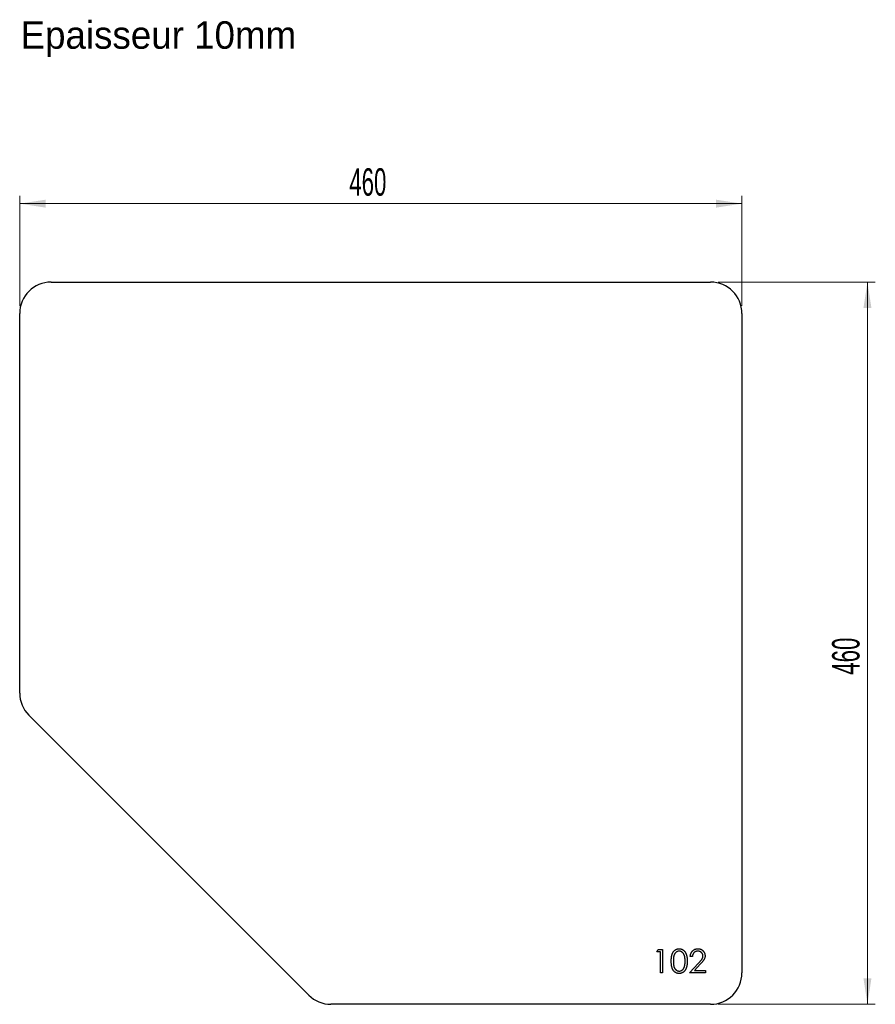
# Model space of a CAD drawing. Header units: millimetres. Extents: x 353 to 898, y 725 to 1353.
import ezdxf

# ---------------------------------------------------------------- set-up
doc = ezdxf.new("R2010")
doc.units = ezdxf.units.MM
doc.header["$LTSCALE"] = 5
doc.styles.add('SLDTEXTSTYLE1', font='TXT', dxfattribs={"width": 0.605})
doc.dimstyles.new('SLDDIMSTYLE0', dxfattribs={"dimtxt": 17.5, "dimasz": 16.51, "dimexe": 0, "dimexo": 0.0625, "dimgap": 4.375, "dimtad": 1, "dimrnd": 1e-09, "dimzin": 12, "dimdsep": 46, "dimtxsty": 'SLDTEXTSTYLE1', "dimsah": 1, "dimcen": 0.09, "dimadec": 0, "dimazin": 3, "dimtfac": 1, "dimtofl": 0, "dimtmove": 0, "dimatfit": 3, "dimfxl": 1, "dimfrac": 2, "dimtolj": 1, "dimtzin": 12, "dimarcsym": 0})

# ---------------------------------------------------------------- blocks, each defined once
blk = doc.blocks.new('_D')
at = {"color": 7, "linetype": 'Continuous', "lineweight": 0, "transparency": 16777216}
for p, q in [((353.39, 1170.48), (353.39, 1240.48)), ((813.39, 1170.48), (813.39, 1240.48)), ((813.39, 1235.48), (353.39, 1235.48))]:
    blk.add_line(p, q, dxfattribs=at)
at = {"color": 7, "linetype": 'Continuous', "lineweight": 18, "transparency": 16777216}
for points in [[(353.39, 1235.48), (369.9, 1232.94), (369.9, 1238.02)], [(813.39, 1235.48), (796.88, 1238.02), (796.88, 1232.94)]]:
    blk.add_solid(points, dxfattribs=at)
at = {"color": 7, "linetype": 'Continuous', "lineweight": 18, "transparency": 16777216, "insert": (563.34, 1258.04), "char_height": 17.5, "attachment_point": 1, "style": 'SLDTEXTSTYLE1'}
blk.add_mtext('460', dxfattribs=at)
blk = doc.blocks.new('_D_1')
at = {"color": 7, "linetype": 'Continuous', "lineweight": 0, "transparency": 16777216}
for p, q in [((798.39, 1185.48), (898.39, 1185.48)), ((893.39, 1185.48), (893.39, 725.48)), ((798.39, 725.48), (898.39, 725.48))]:
    blk.add_line(p, q, dxfattribs=at)
at = {"color": 7, "linetype": 'Continuous', "lineweight": 18, "transparency": 16777216}
for points in [[(893.39, 1185.48), (890.85, 1168.97), (895.93, 1168.97)], [(893.39, 725.48), (895.93, 741.99), (890.85, 741.99)]]:
    blk.add_solid(points, dxfattribs=at)
at = {"color": 7, "linetype": 'Continuous', "lineweight": 18, "transparency": 16777216, "insert": (870.84, 935.42), "char_height": 17.5, "attachment_point": 1, "rotation": 90, "style": 'SLDTEXTSTYLE1'}
blk.add_mtext('460', dxfattribs=at)

msp = doc.modelspace()

# ---------------------------------------------------------------- linework, layer by layer
at = {"color": 7, "linetype": 'Continuous', "lineweight": 25}
for p, q in [((373.395, 1185.477), (793.395, 1185.477)), ((353.395, 923.761), (353.395, 1165.477)), ((813.395, 1165.477), (813.395, 745.477)), ((537.537, 731.335), (359.252, 909.619)), ((793.395, 725.477), (551.679, 725.477))]:
    msp.add_line(p, q, dxfattribs=at)
at = {"color": 1, "linetype": 'Continuous', "lineweight": 25}
for p, q in [((759.185, 758.939), (760.065, 760.477)), ((761.493, 758.939), (759.185, 758.939)), ((760.065, 760.477), (762.839, 760.477)), ((761.493, 745.477), (761.493, 758.939)), ((762.839, 760.477), (762.839, 745.477)), ((781.877, 755.862), (780.531, 755.862)), ((779.954, 745.477), (785.771, 751.685)), ((786.919, 751.021), (783.166, 747.016)), ((783.166, 747.016), (790.146, 747.016)), ((790.146, 747.016), (790.146, 745.477)), ((762.839, 745.477), (761.493, 745.477)), ((790.146, 745.477), (779.954, 745.477))]:
    msp.add_line(p, q, dxfattribs=at)
at = {"color": 7, "linetype": 'Continuous', "lineweight": 25}
for centre, start, end in [((373.395, 1165.477), 90, 180), ((793.395, 1165.477), 0, 90), ((373.395, 923.761), 180, 225), ((793.395, 745.477), 270, 0), ((551.679, 745.477), 225, 270)]:
    msp.add_arc(centre, 20, start, end, dxfattribs=at)
at = {"color": 1, "linetype": 'Continuous', "lineweight": 25}
for points, knots in [([(768.416, 752.971), (768.417, 753.211), (768.42, 753.678), (768.45, 754.359), (768.501, 754.997), (768.57, 755.594), (768.654, 756.148), (768.766, 756.659), (768.894, 757.129), (769.042, 757.56), (769.209, 757.956), (769.391, 758.327), (769.595, 758.67), (769.809, 758.992), (770.042, 759.288), (770.288, 759.56), (770.555, 759.804), (770.836, 760.026), (771.132, 760.221), (771.434, 760.393), (771.746, 760.539), (772.068, 760.655), (772.397, 760.75), (772.734, 760.815), (773.079, 760.856), (773.312, 760.86), (773.431, 760.862)], [0, 0, 0, 0, 0.0685946, 0.133246, 0.1943126, 0.2512792, 0.3045134, 0.3542349, 0.4004806, 0.4434108, 0.4840149, 0.5232523, 0.5610424, 0.5979002, 0.6335185, 0.6683144, 0.7024957, 0.7366854, 0.7702932, 0.8034373, 0.835913, 0.8684602, 0.9008465, 0.9334665, 0.9662576, 1, 1, 1, 1]), ([(773.476, 759.323), (773.31, 759.315), (772.978, 759.297), (772.487, 759.174), (772.017, 758.96), (771.643, 758.724), (771.357, 758.5), (771.155, 758.305), (770.966, 758.093), (770.791, 757.86), (770.628, 757.609), (770.478, 757.339), (770.343, 757.048), (770.219, 756.737), (770.109, 756.396), (770.019, 756.02), (769.935, 755.606), (769.876, 755.153), (769.823, 754.664), (769.79, 754.135), (769.763, 753.569), (769.762, 753.178), (769.762, 752.977)], [0, 0, 0, 0, 0.0603866, 0.1208832, 0.1827546, 0.247811, 0.2812991, 0.3150876, 0.3497024, 0.3848566, 0.4209662, 0.4585112, 0.4971747, 0.537602, 0.580503, 0.6274675, 0.6783882, 0.7339832, 0.7937467, 0.8577137, 0.9266979, 1, 1, 1, 1]), ([(773.431, 760.862), (773.55, 760.86), (773.787, 760.855), (774.138, 760.815), (774.481, 760.749), (774.814, 760.655), (775.14, 760.539), (775.457, 760.393), (775.766, 760.223), (776.063, 760.023), (776.351, 759.8), (776.623, 759.548), (776.879, 759.27), (777.122, 758.968), (777.345, 758.637), (777.558, 758.282), (777.748, 757.897), (777.931, 757.489), (778.089, 757.047), (778.232, 756.572), (778.347, 756.06), (778.443, 755.512), (778.517, 754.928), (778.571, 754.307), (778.6, 753.65), (778.605, 753.201), (778.608, 752.971)], [0, 0, 0, 0, 0.0337881, 0.0671939, 0.0998624, 0.1325666, 0.1651512, 0.1979132, 0.231319, 0.2650833, 0.2992553, 0.3343986, 0.3699428, 0.4062836, 0.4440638, 0.4829977, 0.5233544, 0.5655366, 0.6096129, 0.6563908, 0.7058855, 0.7583245, 0.8138318, 0.8727946, 0.9347222, 1, 1, 1, 1]), ([(777.262, 752.977), (777.259, 753.157), (777.255, 753.51), (777.237, 754.027), (777.192, 754.517), (777.141, 754.984), (777.067, 755.424), (776.986, 755.842), (776.878, 756.232), (776.763, 756.6), (776.631, 756.942), (776.485, 757.259), (776.33, 757.554), (776.162, 757.825), (775.982, 758.074), (775.785, 758.295), (775.581, 758.496), (775.295, 758.725), (774.92, 758.959), (774.453, 759.174), (773.968, 759.297), (773.64, 759.315), (773.476, 759.323)], [0, 0, 0, 0, 0.0656812, 0.1284865, 0.1881751, 0.2451061, 0.2994484, 0.3508229, 0.3999417, 0.4466717, 0.4912545, 0.5333763, 0.5738528, 0.6125263, 0.6495971, 0.685532, 0.7201058, 0.7538377, 0.8189254, 0.8804935, 0.9403113, 1, 1, 1, 1]), ([(780.531, 755.862), (780.54, 756.04), (780.557, 756.391), (780.638, 756.902), (780.753, 757.391), (780.916, 757.854), (781.119, 758.293), (781.362, 758.709), (781.65, 759.099), (781.977, 759.46), (782.332, 759.79), (782.714, 760.076), (783.117, 760.317), (783.537, 760.519), (783.98, 760.671), (784.443, 760.783), (784.926, 760.851), (785.255, 760.858), (785.423, 760.862)], [0, 0, 0, 0, 0.0687908, 0.1351033, 0.1989787, 0.2619043, 0.323495, 0.3851954, 0.4469692, 0.5097648, 0.5722506, 0.6334052, 0.6932512, 0.7525832, 0.8125793, 0.8732751, 0.9355499, 1, 1, 1, 1]), ([(785.354, 759.323), (785.236, 759.32), (785.006, 759.314), (784.668, 759.272), (784.345, 759.199), (784.037, 759.1), (783.744, 758.974), (783.466, 758.817), (783.204, 758.629), (782.958, 758.416), (782.732, 758.179), (782.532, 757.915), (782.359, 757.629), (782.207, 757.321), (782.084, 756.989), (781.989, 756.633), (781.915, 756.256), (781.89, 755.995), (781.877, 755.862)], [0, 0, 0, 0, 0.0644387, 0.1265469, 0.1868872, 0.2458775, 0.3040409, 0.3621912, 0.4209759, 0.4806603, 0.5406003, 0.6006891, 0.6619358, 0.7244425, 0.7890384, 0.8563138, 0.926352, 1, 1, 1, 1]), ([(788.608, 756.282), (788.605, 756.385), (788.6, 756.586), (788.553, 756.882), (788.481, 757.167), (788.378, 757.443), (788.243, 757.706), (788.078, 757.958), (787.888, 758.201), (787.668, 758.429), (787.426, 758.637), (787.17, 758.822), (786.9, 758.976), (786.616, 759.103), (786.32, 759.202), (786.009, 759.271), (785.687, 759.314), (785.466, 759.32), (785.354, 759.323)], [0, 0, 0, 0, 0.0619654, 0.1221219, 0.1809885, 0.2399332, 0.2999058, 0.3599888, 0.4217757, 0.4865758, 0.5515348, 0.6150175, 0.6772586, 0.73973, 0.8030501, 0.8664951, 0.9319735, 1, 1, 1, 1]), ([(785.423, 760.862), (785.587, 760.858), (785.911, 760.85), (786.382, 760.785), (786.831, 760.684), (787.257, 760.541), (787.655, 760.349), (788.03, 760.118), (788.385, 759.852), (788.705, 759.538), (788.999, 759.202), (789.252, 758.845), (789.469, 758.475), (789.65, 758.091), (789.783, 757.689), (789.884, 757.274), (789.941, 756.843), (789.95, 756.551), (789.954, 756.403)], [0, 0, 0, 0, 0.0694755, 0.1365168, 0.2007888, 0.2638297, 0.325735, 0.3872907, 0.4495092, 0.5129678, 0.5762752, 0.6375801, 0.6979026, 0.7571721, 0.8165985, 0.8766532, 0.9372896, 1, 1, 1, 1]), ([(773.431, 745.092), (773.312, 745.094), (773.079, 745.098), (772.733, 745.139), (772.398, 745.205), (772.071, 745.297), (771.751, 745.409), (771.442, 745.555), (771.141, 745.724), (770.848, 745.916), (770.569, 746.136), (770.303, 746.379), (770.056, 746.652), (769.826, 746.949), (769.608, 747.27), (769.407, 747.616), (769.221, 747.989), (769.051, 748.389), (768.901, 748.822), (768.767, 749.294), (768.662, 749.809), (768.572, 750.362), (768.5, 750.957), (768.45, 751.592), (768.42, 752.269), (768.417, 752.733), (768.416, 752.971)], [0, 0, 0, 0, 0.0337871, 0.0666217, 0.0992849, 0.1313612, 0.1635852, 0.1961039, 0.2289023, 0.2621581, 0.2959912, 0.3302178, 0.3650598, 0.4009507, 0.4376204, 0.4757075, 0.5153807, 0.5564135, 0.5997648, 0.6464242, 0.6964314, 0.7497815, 0.8065733, 0.8674355, 0.9318868, 1, 1, 1, 1]), ([(769.762, 752.977), (769.762, 752.777), (769.763, 752.388), (769.789, 751.823), (769.825, 751.296), (769.87, 750.806), (769.938, 750.356), (770.014, 749.941), (770.106, 749.564), (770.215, 749.223), (770.34, 748.912), (770.476, 748.622), (770.622, 748.351), (770.785, 748.1), (770.963, 747.869), (771.152, 747.653), (771.358, 747.461), (771.643, 747.231), (772.019, 746.993), (772.493, 746.786), (772.98, 746.656), (773.311, 746.639), (773.476, 746.631)], [0, 0, 0, 0, 0.0729511, 0.1415837, 0.2059265, 0.2653014, 0.3205972, 0.3718165, 0.4187898, 0.4616987, 0.5021336, 0.5408043, 0.5781805, 0.6142969, 0.6496782, 0.6842995, 0.718359, 0.7520809, 0.8176524, 0.8797221, 0.9399656, 1, 1, 1, 1]), ([(778.608, 752.971), (778.605, 752.742), (778.6, 752.295), (778.572, 751.641), (778.516, 751.024), (778.447, 750.442), (778.35, 749.897), (778.232, 749.388), (778.101, 748.913), (777.939, 748.475), (777.761, 748.068), (777.568, 747.688), (777.361, 747.331), (777.136, 747.001), (776.895, 746.696), (776.635, 746.419), (776.362, 746.165), (776.073, 745.94), (775.772, 745.742), (775.463, 745.566), (775.143, 745.423), (774.817, 745.301), (774.483, 745.208), (774.139, 745.143), (773.787, 745.098), (773.55, 745.094), (773.431, 745.092)], [0, 0, 0, 0, 0.06506329, 0.12677317, 0.18551576, 0.24076468, 0.2929798, 0.34225037, 0.38891929, 0.43277566, 0.47462843, 0.51477469, 0.55360589, 0.59142641, 0.62802812, 0.66380363, 0.69898434, 0.73359149, 0.76762847, 0.80120835, 0.83426384, 0.86698069, 0.89971974, 0.93270191, 0.96617588, 1, 1, 1, 1]), ([(776.694, 749.206), (776.739, 749.34), (776.831, 749.612), (776.949, 750.033), (777.043, 750.475), (777.126, 750.936), (777.184, 751.418), (777.23, 751.92), (777.257, 752.442), (777.26, 752.797), (777.262, 752.977)], [0, 0, 0, 0, 0.1105883, 0.2245418, 0.3425035, 0.4643241, 0.590756, 0.7222275, 0.8588428, 1, 1, 1, 1]), ([(785.771, 751.685), (785.913, 751.833), (786.185, 752.117), (786.57, 752.531), (786.916, 752.916), (787.224, 753.27), (787.489, 753.598), (787.724, 753.891), (787.913, 754.16), (788.117, 754.471), (788.315, 754.852), (788.486, 755.317), (788.589, 755.796), (788.602, 756.12), (788.608, 756.282)], [0, 0, 0, 0, 0.1108026, 0.2128292, 0.3061013, 0.3906473, 0.4669245, 0.534481, 0.5935869, 0.644557, 0.7362005, 0.825024, 0.9119856, 1, 1, 1, 1]), ([(789.954, 756.403), (789.947, 756.194), (789.933, 755.779), (789.809, 755.171), (789.617, 754.581), (789.386, 754.107), (789.152, 753.724), (788.942, 753.409), (788.696, 753.07), (788.41, 752.708), (788.091, 752.32), (787.735, 751.907), (787.34, 751.472), (787.063, 751.175), (786.919, 751.021)], [0, 0, 0, 0, 0.0987022, 0.1956723, 0.2924224, 0.3913425, 0.4444624, 0.5042288, 0.5703523, 0.6425458, 0.7222875, 0.8079211, 0.9004695, 1, 1, 1, 1]), ([(773.476, 746.631), (773.642, 746.638), (773.974, 746.651), (774.459, 746.783), (774.929, 746.983), (775.298, 747.218), (775.579, 747.442), (775.78, 747.634), (775.964, 747.848), (776.139, 748.079), (776.3, 748.331), (776.446, 748.603), (776.579, 748.897), (776.655, 749.101), (776.694, 749.206)], [0, 0, 0, 0, 0.1128134, 0.2253939, 0.3395948, 0.4596754, 0.5217352, 0.5839258, 0.6481741, 0.713881, 0.7810045, 0.8514509, 0.9240507, 1, 1, 1, 1])]:
    msp.add_open_spline(points, degree=3, knots=knots, dxfattribs=at)

# ---------------------------------------------------------------- texts
at = {"insert": (353.933, 1351.657), "char_height": 17.5, "attachment_point": 1}
msp.add_mtext_dynamic_manual_height_columns('Epaisseur 10mm', width=326.11141, gutter_width=87.5, heights=[0], dxfattribs=at)

# ---------------------------------------------------------------- dimensions: what is measured, and where the dimension line sits
at = {"color": 7, "linetype": 'Continuous', "lineweight": 18}
dim = msp.add_linear_dim(base=(353.395, 1235.477), p1=(813.395, 1165.477), p2=(353.395, 1165.477), dimstyle='SLDDIMSTYLE0', dxfattribs=at)
dim.commit()
dim.dimension.update_dxf_attribs({"geometry": '_D', "text_midpoint": (583.395, 1235.477), "dimtype": 160})
dim = msp.add_linear_dim(base=(893.395, 725.477), p1=(793.395, 1185.477), p2=(793.395, 725.477), angle=90, dimstyle='SLDDIMSTYLE0', dxfattribs=at)
dim.commit()
dim.dimension.update_dxf_attribs({"geometry": '_D_1', "text_midpoint": (893.395, 955.477), "dimtype": 160})

doc.saveas('drawing.dxf')
